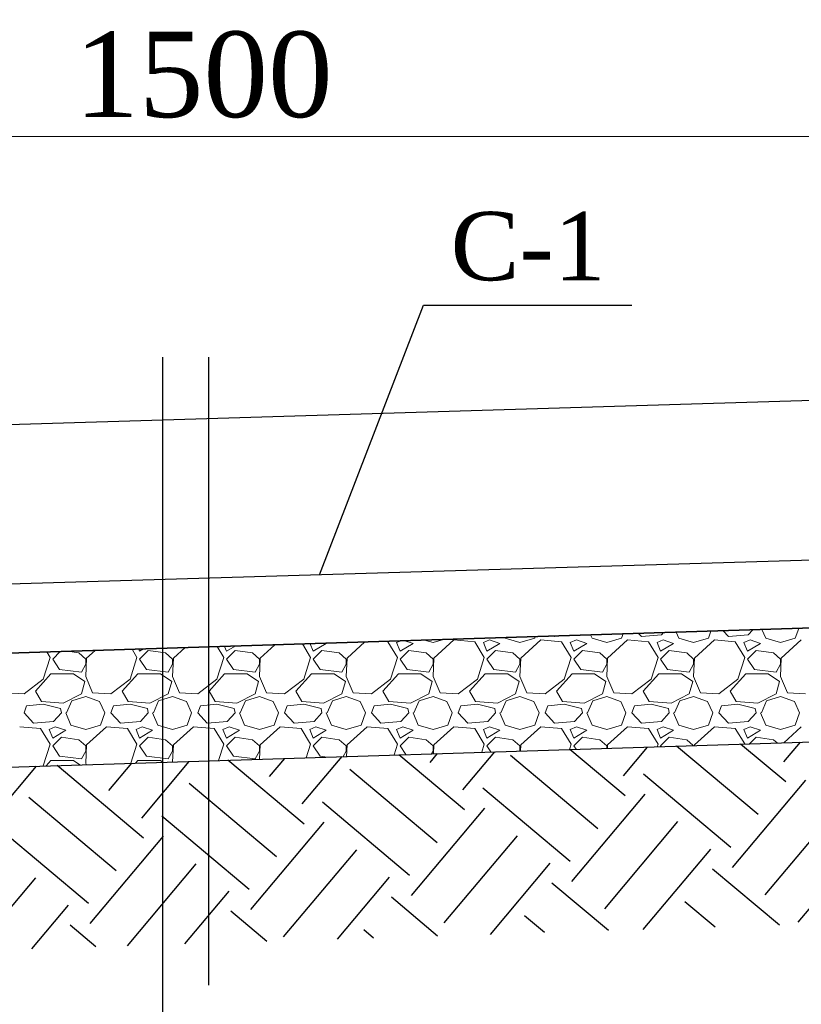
# Model space of a CAD drawing. Header units: millimetres. Extents: x 2063114 to 14983986, y -126020516 to 213791.
# Tile 115 of 256: x 2456366 to 2459110, y -1628945 to -1625487. Entities that reach past the tile are written whole.
import ezdxf

# ---------------------------------------------------------------- set-up
doc = ezdxf.new("R2010")
doc.units = ezdxf.units.MM
doc.layers.add('Format', color=7, linetype='Continuous', lineweight=35)
doc.styles.add('Times New Roman', font='times.ttf')
doc.linetypes.add('ограждение1', pattern='A,6.35,-2.54,[133,ltypeshp.shx,S=2.54,R=0,X=-2.54,Y=0],-2.54,25.4', length=36.83)

msp = doc.modelspace()

# ---------------------------------------------------------------- linework, layer by layer
at = {"linetype": 'Continuous', "lineweight": 13, "ltscale": 300}
msp.add_line((2453010.56139, -1625896.92556), (2461012.55515, -1625896.92556), dxfattribs=at)
at = {"linetype": 'Continuous', "ltscale": 100}
for p, q in [((2457418.852, -1627437.09411), (2457783.22052, -1626490.13632)), ((2457783.22052, -1626490.13632), (2458515.41604, -1626490.13632))]:
    msp.add_line(p, q, dxfattribs=at)
at = {"lineweight": 30, "ltscale": 100}
for p, q in [((2461012.55515, -1626769.19883), (2453010.56139, -1627009.19883)), ((2454046.5647, -1627783.49872), (2461012.55515, -1627564.92877))]:
    msp.add_line(p, q, dxfattribs=at)
at = {"color": 251, "linetype": 'ограждение1', "lineweight": 30, "ltscale": 10}
msp.add_line((2461011.45695, -1627329.3395), (2453250.56139, -1627562.11552), dxfattribs=at)
at = {"ltscale": 100}
for p, q in [((2461013.29299, -1627564.82681), (2454046.5647, -1627783.49872)), ((2454364.44102, -1628173.71765), (2461013.29299, -1627965.02383))]:
    msp.add_line(p, q, dxfattribs=at)
at = {"linetype": 'Continuous', "lineweight": 5, "ltscale": 100}
for p, q in [((2458548.80389, -1627653.47804), (2458538.72572, -1627642.48368)), ((2458625.79903, -1627639.75033), (2458618.91616, -1627647.39797)), ((2458670.77251, -1627638.33855), (2458679.87685, -1627659.58201)), ((2458783.49945, -1627659.58301), (2458792.45092, -1627634.5189)), ((2458853.60389, -1627653.47804), (2458835.0003, -1627633.18322)), ((2458939.46067, -1627629.90406), (2458923.71616, -1627647.39797)), ((2458971.52634, -1627628.89748), (2458984.67685, -1627659.58201)), ((2459088.29945, -1627659.58301), (2459100.70684, -1627624.84233)), ((2457442.38169, -1627677.8699), (2457439.72081, -1627676.98294)), ((2457512.11329, -1627674.71044), (2457512.48586, -1627674.82002)), ((2457512.48613, -1627674.8231), (2457512.9595, -1627674.68387)), ((2457577.92992, -1627672.64436), (2457515.49815, -1627729.64729)), ((2457658.78512, -1627671.78499), (2457644.15199, -1627670.56556)), ((2457692.2975, -1627726.64899), (2457658.76954, -1627671.78505)), ((2457689.26547, -1627674.8185), (2457701.45743, -1627705.29841)), ((2457703.56236, -1627668.70059), (2457689.27076, -1627674.82556)), ((2457747.18169, -1627677.8699), (2457718.28709, -1627668.23836)), ((2457787.51906, -1627666.06508), (2457817.28586, -1627674.82002)), ((2457817.28613, -1627674.8231), (2457854.17795, -1627663.97256)), ((2457890.40209, -1627665.63934), (2457820.29815, -1627729.64729)), ((2457963.58512, -1627671.78499), (2457890.43309, -1627665.68899)), ((2457997.0975, -1627726.64899), (2457963.56954, -1627671.78505)), ((2457994.06547, -1627674.8185), (2458006.25743, -1627705.29841)), ((2458015.40684, -1627665.68153), (2457994.07076, -1627674.82556)), ((2458051.98169, -1627677.8699), (2458015.40572, -1627665.67791)), ((2458069.26486, -1627657.22069), (2458070.27685, -1627659.58201)), ((2458070.26999, -1627659.58006), (2458122.08586, -1627674.82002)), ((2458122.08613, -1627674.8231), (2458173.902, -1627659.58314)), ((2458195.20209, -1627665.63933), (2458125.09815, -1627729.64729)), ((2458173.89945, -1627659.58301), (2458175.93908, -1627653.87204)), ((2458268.38512, -1627671.78499), (2458195.23309, -1627665.68899)), ((2458244.00388, -1627653.47804), (2458242.45115, -1627651.78414)), ((2458273.30548, -1627650.81558), (2458243.97003, -1627653.36649)), ((2458301.8975, -1627726.64899), (2458268.36954, -1627671.78505)), ((2458298.86547, -1627674.8185), (2458311.05743, -1627705.29841)), ((2458320.20684, -1627665.68153), (2458298.87076, -1627674.82556)), ((2458356.78169, -1627677.8699), (2458320.20572, -1627665.67791)), ((2458370.01869, -1627647.77962), (2458375.07685, -1627659.58201)), ((2458375.06999, -1627659.58006), (2458426.88586, -1627674.82002)), ((2458426.88613, -1627674.8231), (2458478.702, -1627659.58314)), ((2458500.00209, -1627665.63933), (2458429.89815, -1627729.64729)), ((2458478.69945, -1627659.58301), (2458484.195, -1627644.19547)), ((2458573.18512, -1627671.78499), (2458500.03309, -1627665.68899)), ((2458618.87405, -1627647.27049), (2458548.77003, -1627653.36649)), ((2458606.6975, -1627726.64899), (2458573.16954, -1627671.78505)), ((2458603.66547, -1627674.8185), (2458615.85743, -1627705.29841)), ((2458625.00684, -1627665.68153), (2458603.67076, -1627674.82556)), ((2458661.58169, -1627677.8699), (2458625.00572, -1627665.67791)), ((2458679.86999, -1627659.58006), (2458731.68586, -1627674.82002)), ((2458731.68613, -1627674.8231), (2458783.502, -1627659.58314)), ((2458804.80209, -1627665.63933), (2458734.69814, -1627729.64729)), ((2458877.98512, -1627671.78499), (2458804.83309, -1627665.68899)), ((2458923.67405, -1627647.27048), (2458853.57003, -1627653.36649)), ((2458911.4975, -1627726.64899), (2458877.96954, -1627671.78505)), ((2458908.46547, -1627674.8185), (2458920.65743, -1627705.29841)), ((2458929.80684, -1627665.68153), (2458908.47076, -1627674.82556)), ((2458966.38169, -1627677.8699), (2458929.80572, -1627665.67791)), ((2458984.66999, -1627659.58006), (2459036.48586, -1627674.82002)), ((2459036.48613, -1627674.8231), (2459088.302, -1627659.58314)), ((2459109.60209, -1627665.63933), (2459039.49814, -1627729.64729)), ((2456473.09751, -1627726.64899), (2456461.51161, -1627707.69025)), ((2456508.79113, -1627706.20608), (2456482.26221, -1627732.73501)), ((2456573.70023, -1627711.39726), (2456533.84846, -1627705.4195)), ((2456598.09399, -1627732.72831), (2456573.71009, -1627711.3924)), ((2456630.97257, -1627702.37064), (2456601.09815, -1627729.64729)), ((2456777.89751, -1627726.64899), (2456760.5745, -1627698.30226)), ((2456783.96527, -1627697.56799), (2456787.05743, -1627705.29841)), ((2456817.54213, -1627702.25508), (2456787.06221, -1627732.73501)), ((2456787.06239, -1627705.30396), (2456800.83846, -1627697.03832)), ((2456878.50023, -1627711.39726), (2456817.54037, -1627702.25329)), ((2456902.89399, -1627732.72831), (2456878.51009, -1627711.3924)), ((2456946.62502, -1627692.46188), (2456905.89815, -1627729.64729)), ((2457082.69751, -1627726.64899), (2457059.6374, -1627688.91427)), ((2457084.98549, -1627688.11856), (2457091.85743, -1627705.29841)), ((2457122.34213, -1627702.25508), (2457091.86221, -1627732.73501)), ((2457091.86239, -1627705.30396), (2457122.46565, -1627686.94201)), ((2457183.30023, -1627711.39726), (2457122.34037, -1627702.25329)), ((2457207.69399, -1627732.72831), (2457183.31009, -1627711.3924)), ((2457262.27747, -1627682.55312), (2457210.69815, -1627729.64729)), ((2457387.4975, -1627726.64899), (2457358.70029, -1627679.52628)), ((2457386.00572, -1627678.66913), (2457396.65743, -1627705.29841)), ((2457427.14213, -1627702.25508), (2457396.66221, -1627732.73501)), ((2457396.66239, -1627705.30396), (2457442.38251, -1627677.87189)), ((2457488.10023, -1627711.39726), (2457427.14037, -1627702.25329)), ((2457512.49399, -1627732.72831), (2457488.11009, -1627711.3924)), ((2457731.94213, -1627702.25508), (2457701.46221, -1627732.73501)), ((2457701.46239, -1627705.30396), (2457747.18251, -1627677.87189)), ((2457792.90023, -1627711.39726), (2457731.94037, -1627702.25329)), ((2457817.29399, -1627732.72831), (2457792.91009, -1627711.3924)), ((2458036.74213, -1627702.25508), (2458006.26221, -1627732.73501)), ((2458006.26239, -1627705.30396), (2458051.98251, -1627677.87189)), ((2458097.70023, -1627711.39726), (2458036.74037, -1627702.25329)), ((2458122.09399, -1627732.72831), (2458097.71009, -1627711.3924)), ((2458341.54213, -1627702.25508), (2458311.06221, -1627732.73501)), ((2458311.06239, -1627705.30396), (2458356.78251, -1627677.87189)), ((2458402.50023, -1627711.39726), (2458341.54037, -1627702.25329)), ((2458426.89399, -1627732.72831), (2458402.51009, -1627711.3924)), ((2458646.34213, -1627702.25508), (2458615.86221, -1627732.73501)), ((2458615.86239, -1627705.30396), (2458661.58251, -1627677.87189)), ((2458707.30023, -1627711.39726), (2458646.34037, -1627702.25329)), ((2458731.69399, -1627732.72831), (2458707.31009, -1627711.3924)), ((2458951.14213, -1627702.25508), (2458920.66221, -1627732.73501)), ((2458920.66239, -1627705.30396), (2458966.38251, -1627677.87189)), ((2459012.10023, -1627711.39726), (2458951.14037, -1627702.25329)), ((2459036.49399, -1627732.72831), (2459012.11009, -1627711.3924)), ((2456448.74439, -1627802.84449), (2456473.12838, -1627726.64451)), ((2456482.26174, -1627732.73322), (2456506.64573, -1627769.3092)), ((2456601.11729, -1627729.68929), (2456598.06929, -1627793.6973)), ((2456598.08613, -1627751.02308), (2456598.08613, -1627732.73508)), ((2456753.54439, -1627802.84448), (2456777.92838, -1627726.64451)), ((2456787.06174, -1627732.73322), (2456811.44573, -1627769.3092)), ((2456905.91729, -1627729.68929), (2456902.86929, -1627793.6973)), ((2456902.88613, -1627751.02308), (2456902.88613, -1627732.73508)), ((2457058.34439, -1627802.84448), (2457082.72838, -1627726.64451)), ((2457091.86174, -1627732.73322), (2457116.24573, -1627769.3092)), ((2457210.71729, -1627729.68929), (2457207.66929, -1627793.6973)), ((2457207.68613, -1627751.02308), (2457207.68613, -1627732.73508)), ((2457363.14439, -1627802.84448), (2457387.52838, -1627726.64451)), ((2457396.66174, -1627732.73322), (2457421.04573, -1627769.3092)), ((2457515.51729, -1627729.68929), (2457512.46929, -1627793.6973)), ((2457512.48613, -1627751.02308), (2457512.48613, -1627732.73508)), ((2457667.94439, -1627802.84448), (2457692.32838, -1627726.64451)), ((2457701.46174, -1627732.73322), (2457725.84573, -1627769.3092)), ((2457820.31729, -1627729.68929), (2457817.26929, -1627793.6973)), ((2457817.28613, -1627751.02308), (2457817.28613, -1627732.73508)), ((2457972.74439, -1627802.84448), (2457997.12838, -1627726.64451)), ((2458006.26174, -1627732.73322), (2458030.64573, -1627769.3092)), ((2458125.11729, -1627729.68929), (2458122.06929, -1627793.6973)), ((2458122.08613, -1627751.02308), (2458122.08613, -1627732.73508)), ((2458277.54439, -1627802.84448), (2458301.92838, -1627726.64451)), ((2458311.06174, -1627732.73322), (2458335.44573, -1627769.3092)), ((2458429.91729, -1627729.68929), (2458426.86929, -1627793.6973)), ((2458426.88613, -1627751.02308), (2458426.88613, -1627732.73508)), ((2458582.34439, -1627802.84448), (2458606.72838, -1627726.64451)), ((2458615.86174, -1627732.73322), (2458640.24573, -1627769.3092)), ((2458734.71729, -1627729.68929), (2458731.66929, -1627793.6973)), ((2458731.68613, -1627751.02308), (2458731.68613, -1627732.73508)), ((2458887.14439, -1627802.84448), (2458911.52838, -1627726.64451)), ((2458920.66174, -1627732.73322), (2458945.04573, -1627769.3092)), ((2459039.51729, -1627729.68929), (2459036.46929, -1627793.6973)), ((2459036.48613, -1627751.02308), (2459036.48613, -1627732.73508)), ((2456506.64929, -1627769.28042), (2456582.84942, -1627778.42444)), ((2456582.84565, -1627778.45536), (2456598.08561, -1627751.02344)), ((2456811.44929, -1627769.28042), (2456887.64942, -1627778.42444)), ((2456887.64565, -1627778.45536), (2456902.88561, -1627751.02344)), ((2457116.24929, -1627769.28042), (2457192.44942, -1627778.42444)), ((2457192.44565, -1627778.45536), (2457207.68561, -1627751.02344)), ((2457421.04929, -1627769.28042), (2457497.24942, -1627778.42444)), ((2457497.24565, -1627778.45536), (2457512.48561, -1627751.02344)), ((2457725.84929, -1627769.28042), (2457802.04942, -1627778.42444)), ((2457802.04565, -1627778.45536), (2457817.28561, -1627751.02344)), ((2458030.64929, -1627769.28042), (2458106.84942, -1627778.42444)), ((2458106.84565, -1627778.45536), (2458122.08561, -1627751.02344)), ((2458335.44929, -1627769.28042), (2458411.64942, -1627778.42444)), ((2458411.64565, -1627778.45536), (2458426.88561, -1627751.02344)), ((2458640.24929, -1627769.28042), (2458716.44942, -1627778.42444)), ((2458716.44565, -1627778.45536), (2458731.68561, -1627751.02344)), ((2458945.04929, -1627769.28042), (2459021.24942, -1627778.42444)), ((2459021.24565, -1627778.45536), (2459036.48561, -1627751.02344)), ((2456381.67802, -1627854.65445), (2456448.73407, -1627802.83841)), ((2456421.30212, -1627845.51263), (2456476.16602, -1627784.55274)), ((2456476.16613, -1627784.55108), (2456555.41413, -1627784.55108)), ((2456555.41941, -1627784.52372), (2456595.04344, -1627811.95574)), ((2456595.03891, -1627811.98293), (2456582.84692, -1627854.65488)), ((2456598.09552, -1627793.6903), (2456622.47949, -1627851.60222)), ((2456686.47802, -1627854.65445), (2456753.53407, -1627802.83841)), ((2456726.10212, -1627845.51263), (2456780.96602, -1627784.55274)), ((2456780.96613, -1627784.55108), (2456860.21413, -1627784.55108)), ((2456860.21941, -1627784.52372), (2456899.84344, -1627811.95574)), ((2456899.83891, -1627811.98293), (2456887.64692, -1627854.65488)), ((2456902.89552, -1627793.6903), (2456927.27949, -1627851.60222)), ((2456991.27802, -1627854.65445), (2457058.33407, -1627802.83841)), ((2457030.90212, -1627845.51263), (2457085.76602, -1627784.55274)), ((2457085.76613, -1627784.55108), (2457165.01413, -1627784.55108)), ((2457165.01941, -1627784.52372), (2457204.64344, -1627811.95574)), ((2457204.63891, -1627811.98293), (2457192.44692, -1627854.65488)), ((2457207.69552, -1627793.6903), (2457232.07949, -1627851.60222)), ((2457296.07802, -1627854.65445), (2457363.13408, -1627802.83841)), ((2457335.70212, -1627845.51263), (2457390.56602, -1627784.55274)), ((2457390.56613, -1627784.55108), (2457469.81413, -1627784.55108)), ((2457469.81942, -1627784.52372), (2457509.44344, -1627811.95574)), ((2457509.43891, -1627811.98293), (2457497.24692, -1627854.65488)), ((2457512.49552, -1627793.6903), (2457536.87949, -1627851.60222)), ((2457600.87802, -1627854.65445), (2457667.93408, -1627802.83841)), ((2457640.50212, -1627845.51263), (2457695.36602, -1627784.55274)), ((2457695.36613, -1627784.55108), (2457774.61413, -1627784.55108)), ((2457774.61941, -1627784.52372), (2457814.24344, -1627811.95574)), ((2457814.23891, -1627811.98293), (2457802.04692, -1627854.65488)), ((2457817.29552, -1627793.6903), (2457841.67949, -1627851.60222)), ((2457905.67802, -1627854.65445), (2457972.73407, -1627802.83841)), ((2457945.30212, -1627845.51263), (2458000.16602, -1627784.55274)), ((2458000.16613, -1627784.55108), (2458079.41413, -1627784.55108)), ((2458079.41942, -1627784.52372), (2458119.04344, -1627811.95574)), ((2458119.03891, -1627811.98293), (2458106.84692, -1627854.65488)), ((2458122.09552, -1627793.6903), (2458146.47949, -1627851.60222)), ((2458210.47802, -1627854.65445), (2458277.53407, -1627802.83841)), ((2458250.10212, -1627845.51263), (2458304.96602, -1627784.55274)), ((2458304.96613, -1627784.55108), (2458384.21413, -1627784.55108)), ((2458384.21941, -1627784.52372), (2458423.84344, -1627811.95574)), ((2458423.83891, -1627811.98293), (2458411.64692, -1627854.65488)), ((2458426.89552, -1627793.6903), (2458451.27949, -1627851.60222)), ((2458515.27802, -1627854.65445), (2458582.33408, -1627802.83841)), ((2458554.90212, -1627845.51263), (2458609.76602, -1627784.55274)), ((2458609.76613, -1627784.55108), (2458689.01413, -1627784.55108)), ((2458689.01941, -1627784.52372), (2458728.64344, -1627811.95574)), ((2458728.63891, -1627811.98293), (2458716.44692, -1627854.65488)), ((2458731.69552, -1627793.6903), (2458756.07949, -1627851.60222)), ((2458820.07802, -1627854.65445), (2458887.13408, -1627802.83841)), ((2458859.70212, -1627845.51263), (2458914.56602, -1627784.55274)), ((2458914.56613, -1627784.55108), (2458993.81413, -1627784.55108)), ((2458993.81942, -1627784.52372), (2459033.44344, -1627811.95574)), ((2459033.43891, -1627811.98293), (2459021.24692, -1627854.65488)), ((2459036.49552, -1627793.6903), (2459060.87949, -1627851.60222)), ((2456442.65976, -1627882.07641), (2456421.32383, -1627845.50053)), ((2456747.45976, -1627882.07641), (2456726.12383, -1627845.50053)), ((2457052.25976, -1627882.07641), (2457030.92383, -1627845.50053)), ((2457357.05976, -1627882.07641), (2457335.72383, -1627845.50053)), ((2457661.85976, -1627882.07641), (2457640.52383, -1627845.50053)), ((2457966.65976, -1627882.07641), (2457945.32383, -1627845.50053)), ((2458271.45976, -1627882.07641), (2458250.12383, -1627845.50053)), ((2458576.25976, -1627882.07641), (2458554.92383, -1627845.50053)), ((2458881.05976, -1627882.07641), (2458859.72383, -1627845.50053)), ((2456317.67075, -1627851.61597), (2456381.67876, -1627854.66397)), ((2456518.8385, -1627888.17761), (2456442.63842, -1627882.0816)), ((2456582.84083, -1627854.64595), (2456518.83293, -1627888.17389)), ((2456531.02895, -1627921.70918), (2456549.3169, -1627879.03731)), ((2456549.3176, -1627879.03747), (2456598.08573, -1627863.79743)), ((2456598.08414, -1627863.80431), (2456646.85212, -1627882.09231)), ((2456622.47075, -1627851.61597), (2456686.47876, -1627854.66397)), ((2456646.86227, -1627882.06728), (2456665.15024, -1627921.69122)), ((2456823.6385, -1627888.17761), (2456747.43842, -1627882.0816)), ((2456887.64082, -1627854.64595), (2456823.63293, -1627888.17389)), ((2456835.82895, -1627921.70918), (2456854.1169, -1627879.03731)), ((2456854.1176, -1627879.03747), (2456902.88573, -1627863.79743)), ((2456902.88414, -1627863.80431), (2456951.65212, -1627882.09231)), ((2456927.27075, -1627851.61597), (2456991.27876, -1627854.66397)), ((2456951.66227, -1627882.06728), (2456969.95025, -1627921.69122)), ((2457128.4385, -1627888.17761), (2457052.23842, -1627882.0816)), ((2457192.44083, -1627854.64595), (2457128.43293, -1627888.17389)), ((2457140.62895, -1627921.70918), (2457158.9169, -1627879.03731)), ((2457158.9176, -1627879.03747), (2457207.68573, -1627863.79743)), ((2457207.68414, -1627863.80431), (2457256.45212, -1627882.09231)), ((2457232.07075, -1627851.61597), (2457296.07876, -1627854.66397)), ((2457256.46227, -1627882.06727), (2457274.75024, -1627921.69122)), ((2457433.2385, -1627888.17761), (2457357.03842, -1627882.0816)), ((2457497.24083, -1627854.64594), (2457433.23293, -1627888.17389)), ((2457445.42895, -1627921.70918), (2457463.7169, -1627879.03731)), ((2457463.7176, -1627879.03747), (2457512.48573, -1627863.79743)), ((2457512.48414, -1627863.80431), (2457561.25212, -1627882.09231)), ((2457536.87075, -1627851.61597), (2457600.87876, -1627854.66397)), ((2457561.26227, -1627882.06727), (2457579.55025, -1627921.69122)), ((2457738.0385, -1627888.17761), (2457661.83842, -1627882.0816)), ((2457802.04082, -1627854.64594), (2457738.03293, -1627888.17389)), ((2457750.22895, -1627921.70918), (2457768.5169, -1627879.03731)), ((2457768.5176, -1627879.03747), (2457817.28573, -1627863.79743)), ((2457817.28414, -1627863.80431), (2457866.05212, -1627882.09231)), ((2457841.67075, -1627851.61597), (2457905.67876, -1627854.66397)), ((2457866.06227, -1627882.06727), (2457884.35025, -1627921.69122)), ((2458042.8385, -1627888.17761), (2457966.63842, -1627882.0816)), ((2458106.84082, -1627854.64594), (2458042.83293, -1627888.17389)), ((2458055.02895, -1627921.70918), (2458073.3169, -1627879.03731)), ((2458073.3176, -1627879.03747), (2458122.08573, -1627863.79743)), ((2458122.08414, -1627863.80431), (2458170.85212, -1627882.09231)), ((2458146.47075, -1627851.61597), (2458210.47876, -1627854.66397)), ((2458170.86227, -1627882.06727), (2458189.15024, -1627921.69121)), ((2458347.6385, -1627888.17761), (2458271.43842, -1627882.0816)), ((2458411.64082, -1627854.64594), (2458347.63293, -1627888.17389)), ((2458359.82895, -1627921.70918), (2458378.1169, -1627879.03731)), ((2458378.1176, -1627879.03747), (2458426.88573, -1627863.79743)), ((2458426.88414, -1627863.80431), (2458475.65212, -1627882.09231)), ((2458451.27075, -1627851.61597), (2458515.27876, -1627854.66397)), ((2458475.66227, -1627882.06727), (2458493.95025, -1627921.69122)), ((2458652.4385, -1627888.17761), (2458576.23842, -1627882.0816)), ((2458716.44082, -1627854.64594), (2458652.43293, -1627888.17389)), ((2458664.62895, -1627921.70918), (2458682.9169, -1627879.03731)), ((2458682.9176, -1627879.03747), (2458731.68573, -1627863.79743)), ((2458731.68414, -1627863.80431), (2458780.45212, -1627882.09231)), ((2458756.07075, -1627851.61597), (2458820.07876, -1627854.66397)), ((2458780.46227, -1627882.06727), (2458798.75025, -1627921.69122)), ((2458957.2385, -1627888.17761), (2458881.03842, -1627882.0816)), ((2459021.24082, -1627854.64594), (2458957.23293, -1627888.17389)), ((2458969.42895, -1627921.70918), (2458987.7169, -1627879.03731)), ((2458987.7176, -1627879.03747), (2459036.48573, -1627863.79743)), ((2459036.48414, -1627863.80431), (2459085.25212, -1627882.09231)), ((2459060.87075, -1627851.61597), (2459124.87876, -1627854.66397)), ((2459085.26227, -1627882.06727), (2459103.55025, -1627921.69122)), ((2456381.67791, -1627921.71114), (2456390.82191, -1627897.32715)), ((2456448.73462, -1627891.23799), (2456390.82253, -1627897.334)), ((2456509.69408, -1627906.47134), (2456448.73416, -1627891.23136)), ((2456512.74235, -1627921.71105), (2456509.69436, -1627906.47111)), ((2456686.47791, -1627921.71114), (2456695.62191, -1627897.32715)), ((2456753.53462, -1627891.23799), (2456695.62253, -1627897.334)), ((2456814.49408, -1627906.47134), (2456753.53416, -1627891.23136)), ((2456817.54235, -1627921.71105), (2456814.49436, -1627906.47111)), ((2456991.27791, -1627921.71114), (2457000.42191, -1627897.32715)), ((2457058.33462, -1627891.23799), (2457000.42253, -1627897.334)), ((2457119.29408, -1627906.47134), (2457058.33416, -1627891.23136)), ((2457122.34235, -1627921.71105), (2457119.29436, -1627906.47111)), ((2457296.07791, -1627921.71114), (2457305.22191, -1627897.32715)), ((2457363.13462, -1627891.23799), (2457305.22253, -1627897.334)), ((2457424.09408, -1627906.47134), (2457363.13416, -1627891.23136)), ((2457427.14235, -1627921.71105), (2457424.09436, -1627906.47111)), ((2457600.87791, -1627921.71114), (2457610.02191, -1627897.32715)), ((2457667.93462, -1627891.23799), (2457610.02253, -1627897.334)), ((2457728.89408, -1627906.47134), (2457667.93416, -1627891.23136)), ((2457731.94235, -1627921.71105), (2457728.89436, -1627906.47111)), ((2457905.67791, -1627921.71114), (2457914.82191, -1627897.32715)), ((2457972.73462, -1627891.23799), (2457914.82253, -1627897.334)), ((2458033.69408, -1627906.47134), (2457972.73416, -1627891.23136)), ((2458036.74235, -1627921.71105), (2458033.69436, -1627906.47111)), ((2458210.47791, -1627921.71114), (2458219.62191, -1627897.32715)), ((2458277.53462, -1627891.23799), (2458219.62253, -1627897.334)), ((2458338.49408, -1627906.47134), (2458277.53416, -1627891.23136)), ((2458341.54235, -1627921.71105), (2458338.49436, -1627906.47111)), ((2458515.27791, -1627921.71114), (2458524.42191, -1627897.32715)), ((2458582.33462, -1627891.23799), (2458524.42253, -1627897.334)), ((2458643.29408, -1627906.47134), (2458582.33416, -1627891.23136)), ((2458646.34235, -1627921.71105), (2458643.29436, -1627906.47111)), ((2458820.07791, -1627921.71114), (2458829.22191, -1627897.32715)), ((2458887.13462, -1627891.23799), (2458829.22253, -1627897.334)), ((2458948.09408, -1627906.47134), (2458887.13416, -1627891.23136)), ((2458951.14235, -1627921.71105), (2458948.09436, -1627906.47111)), ((2456415.20389, -1627958.27804), (2456381.67593, -1627921.70208)), ((2456485.27405, -1627952.0705), (2456415.17003, -1627958.1665)), ((2456512.74811, -1627921.71802), (2456485.31616, -1627952.19797)), ((2456527.98891, -1627921.71014), (2456546.27685, -1627964.38201)), ((2456649.89945, -1627964.38301), (2456665.13949, -1627921.71092)), ((2456720.00389, -1627958.27804), (2456686.47593, -1627921.70209)), ((2456790.07405, -1627952.07049), (2456719.97003, -1627958.1665)), ((2456817.54811, -1627921.71802), (2456790.11616, -1627952.19797)), ((2456832.78891, -1627921.71014), (2456851.07685, -1627964.38201)), ((2456954.69945, -1627964.38301), (2456969.93949, -1627921.71092)), ((2457024.80389, -1627958.27804), (2456991.27593, -1627921.70209)), ((2457094.87405, -1627952.07049), (2457024.77003, -1627958.1665)), ((2457122.34811, -1627921.71802), (2457094.91616, -1627952.19797)), ((2457137.58891, -1627921.71014), (2457155.87685, -1627964.38201)), ((2457259.49945, -1627964.38301), (2457274.73949, -1627921.71092)), ((2457329.60388, -1627958.27804), (2457296.07593, -1627921.70208)), ((2457399.67405, -1627952.07049), (2457329.57003, -1627958.16649)), ((2457427.14811, -1627921.71802), (2457399.71616, -1627952.19797)), ((2457442.38891, -1627921.71014), (2457460.67685, -1627964.38201)), ((2457564.29945, -1627964.38301), (2457579.53949, -1627921.71092)), ((2457634.40389, -1627958.27804), (2457600.87593, -1627921.70209)), ((2457704.47405, -1627952.07049), (2457634.37003, -1627958.16649)), ((2457731.94811, -1627921.71802), (2457704.51616, -1627952.19797)), ((2457747.18891, -1627921.71014), (2457765.47685, -1627964.38201)), ((2457869.09945, -1627964.38301), (2457884.33949, -1627921.71092)), ((2457939.20388, -1627958.27804), (2457905.67593, -1627921.70208)), ((2458009.27405, -1627952.07049), (2457939.17003, -1627958.16649)), ((2458036.74811, -1627921.71802), (2458009.31616, -1627952.19797)), ((2458051.98891, -1627921.71014), (2458070.27685, -1627964.38201)), ((2458173.89945, -1627964.38301), (2458189.13949, -1627921.71092)), ((2458244.00388, -1627958.27804), (2458210.47593, -1627921.70208)), ((2458314.07405, -1627952.07049), (2458243.97003, -1627958.16649)), ((2458341.54811, -1627921.71802), (2458314.11616, -1627952.19797)), ((2458356.78891, -1627921.71014), (2458375.07685, -1627964.38201)), ((2458478.69945, -1627964.38301), (2458493.93949, -1627921.71092)), ((2458548.80389, -1627958.27804), (2458515.27593, -1627921.70209)), ((2458618.87405, -1627952.07049), (2458548.77003, -1627958.16649)), ((2458646.34811, -1627921.71802), (2458618.91616, -1627952.19797)), ((2458661.58891, -1627921.71014), (2458679.87685, -1627964.38201)), ((2458783.49945, -1627964.38301), (2458798.73949, -1627921.71092)), ((2458853.60388, -1627958.27804), (2458820.07593, -1627921.70208)), ((2458923.67405, -1627952.07048), (2458853.57003, -1627958.16649)), ((2458951.14811, -1627921.71802), (2458923.71616, -1627952.19797)), ((2458966.38891, -1627921.71014), (2458984.67685, -1627964.38201)), ((2459088.29945, -1627964.38301), (2459103.53949, -1627921.71092)), ((2456439.58512, -1627976.58499), (2456366.43309, -1627970.48899)), ((2456473.0975, -1628031.44899), (2456439.56954, -1627976.58505)), ((2456470.06547, -1627979.6185), (2456482.25743, -1628010.09841)), ((2456491.40684, -1627970.48153), (2456470.07076, -1627979.62556)), ((2456482.26239, -1628010.10396), (2456527.98251, -1627982.67189)), ((2456527.98169, -1627982.6699), (2456491.40572, -1627970.47791)), ((2456546.26999, -1627964.38006), (2456598.08586, -1627979.62002)), ((2456598.08613, -1627979.6231), (2456649.902, -1627964.38314)), ((2456671.2021, -1627970.43934), (2456601.09815, -1628034.44729)), ((2456744.38512, -1627976.58499), (2456671.23309, -1627970.48899)), ((2456777.89751, -1628031.44899), (2456744.36954, -1627976.58505)), ((2456774.86547, -1627979.6185), (2456787.05743, -1628010.09841)), ((2456796.20684, -1627970.48153), (2456774.87076, -1627979.62556)), ((2456787.06239, -1628010.10396), (2456832.78251, -1627982.67189)), ((2456832.78169, -1627982.6699), (2456796.20572, -1627970.47791)), ((2456851.06999, -1627964.38006), (2456902.88586, -1627979.62002)), ((2456902.88613, -1627979.6231), (2456954.702, -1627964.38314)), ((2456976.0021, -1627970.43934), (2456905.89815, -1628034.44729)), ((2457049.18512, -1627976.58499), (2456976.03309, -1627970.48899)), ((2457082.69751, -1628031.44899), (2457049.16954, -1627976.58505)), ((2457079.66547, -1627979.6185), (2457091.85743, -1628010.09841)), ((2457101.00684, -1627970.48153), (2457079.67076, -1627979.62556)), ((2457091.86239, -1628010.10396), (2457137.58251, -1627982.67189)), ((2457137.58169, -1627982.6699), (2457101.00572, -1627970.47791)), ((2457155.86999, -1627964.38006), (2457207.68586, -1627979.62002)), ((2457207.68613, -1627979.6231), (2457259.502, -1627964.38314)), ((2457280.8021, -1627970.43934), (2457210.69815, -1628034.44729)), ((2457353.98512, -1627976.58499), (2457280.83309, -1627970.48899)), ((2457387.49751, -1628031.44899), (2457353.96954, -1627976.58505)), ((2457384.46547, -1627979.6185), (2457396.65743, -1628010.09841)), ((2457405.80684, -1627970.48153), (2457384.47076, -1627979.62556)), ((2457396.66239, -1628010.10396), (2457442.38251, -1627982.67189)), ((2457442.38169, -1627982.6699), (2457405.80572, -1627970.47791)), ((2457460.66999, -1627964.38006), (2457512.48586, -1627979.62002)), ((2457512.48613, -1627979.6231), (2457564.302, -1627964.38314)), ((2457585.6021, -1627970.43934), (2457515.49815, -1628034.44729)), ((2457658.78512, -1627976.58499), (2457585.63309, -1627970.48899)), ((2457692.2975, -1628031.44899), (2457658.76954, -1627976.58505)), ((2457689.26547, -1627979.6185), (2457701.45743, -1628010.09841)), ((2457710.60684, -1627970.48153), (2457689.27076, -1627979.62556)), ((2457701.46239, -1628010.10396), (2457747.18251, -1627982.67189)), ((2457747.18169, -1627982.6699), (2457710.60572, -1627970.47791)), ((2457765.46999, -1627964.38006), (2457817.28586, -1627979.62002)), ((2457817.28613, -1627979.6231), (2457869.102, -1627964.38314)), ((2457890.40209, -1627970.43933), (2457820.29815, -1628034.44729)), ((2457963.58513, -1627976.58499), (2457890.43309, -1627970.48899)), ((2457997.0975, -1628031.44899), (2457963.56954, -1627976.58505)), ((2457994.06547, -1627979.6185), (2458006.25743, -1628010.09841)), ((2458015.40684, -1627970.48153), (2457994.07076, -1627979.62556)), ((2458006.26239, -1628010.10396), (2458051.98251, -1627982.67189)), ((2458051.98169, -1627982.6699), (2458015.40572, -1627970.47791)), ((2458070.26999, -1627964.38006), (2458122.08586, -1627979.62002)), ((2458122.08613, -1627979.6231), (2458173.902, -1627964.38314)), ((2458195.20209, -1627970.43933), (2458125.09815, -1628034.44729)), ((2458268.38512, -1627976.58499), (2458195.23309, -1627970.48899)), ((2458301.8975, -1628031.44899), (2458268.36954, -1627976.58505)), ((2458298.86547, -1627979.6185), (2458311.05743, -1628010.09841)), ((2458320.20684, -1627970.48153), (2458298.87076, -1627979.62556)), ((2458311.06239, -1628010.10396), (2458356.78251, -1627982.67189)), ((2458356.78169, -1627982.6699), (2458320.20572, -1627970.47791)), ((2458375.06999, -1627964.38006), (2458426.88586, -1627979.62002)), ((2458426.88613, -1627979.6231), (2458478.702, -1627964.38314)), ((2458500.00209, -1627970.43933), (2458429.89815, -1628034.44729)), ((2458573.18512, -1627976.58499), (2458500.03309, -1627970.48899)), ((2458606.6975, -1628031.44899), (2458573.16954, -1627976.58505)), ((2458603.66547, -1627979.6185), (2458615.85743, -1628010.09841)), ((2458625.00684, -1627970.48153), (2458603.67076, -1627979.62556)), ((2458615.86239, -1628010.10396), (2458661.58251, -1627982.67189)), ((2458661.58169, -1627982.6699), (2458625.00572, -1627970.47791)), ((2458679.86999, -1627964.38006), (2458731.68586, -1627979.62002)), ((2458731.68613, -1627979.6231), (2458783.502, -1627964.38314)), ((2458804.80209, -1627970.43933), (2458734.69814, -1628034.44729)), ((2458877.98512, -1627976.58499), (2458804.83309, -1627970.48899)), ((2458911.21571, -1628030.98788), (2458877.96954, -1627976.58505)), ((2458908.46547, -1627979.6185), (2458920.65743, -1628010.09841)), ((2458929.80684, -1627970.48153), (2458908.47076, -1627979.62556)), ((2458920.66239, -1628010.10396), (2458966.38251, -1627982.67189)), ((2458966.38169, -1627982.6699), (2458929.80572, -1627970.47791)), ((2458984.66999, -1627964.38006), (2459036.48586, -1627979.62002)), ((2459036.48613, -1627979.6231), (2459088.302, -1627964.38314)), ((2459109.60209, -1627970.43933), (2459047.98945, -1628026.69436)), ((2456512.74213, -1628007.05508), (2456482.26221, -1628037.53501)), ((2456573.70023, -1628016.19726), (2456512.74037, -1628007.05329)), ((2456598.09399, -1628037.52831), (2456573.71009, -1628016.1924)), ((2456817.54213, -1628007.05508), (2456787.06221, -1628037.53501)), ((2456878.50023, -1628016.19726), (2456817.54037, -1628007.05329)), ((2456902.89399, -1628037.52831), (2456878.51009, -1628016.1924)), ((2457122.34213, -1628007.05508), (2457091.86221, -1628037.53501)), ((2457183.30023, -1628016.19726), (2457122.34037, -1628007.05329)), ((2457207.69399, -1628037.52831), (2457183.31009, -1628016.1924)), ((2457427.14213, -1628007.05508), (2457396.66221, -1628037.53501)), ((2457488.10023, -1628016.19726), (2457427.14037, -1628007.05329)), ((2457512.49398, -1628037.52831), (2457488.11009, -1628016.1924)), ((2457731.94213, -1628007.05508), (2457701.46221, -1628037.53501)), ((2457792.90023, -1628016.19726), (2457731.94037, -1628007.05329)), ((2457817.29399, -1628037.52831), (2457792.91009, -1628016.1924)), ((2458036.74213, -1628007.05508), (2458006.26221, -1628037.53501)), ((2458097.70023, -1628016.19726), (2458036.74037, -1628007.05329)), ((2458122.09399, -1628037.52831), (2458097.71009, -1628016.1924)), ((2458341.54213, -1628007.05508), (2458311.06221, -1628037.53501)), ((2458402.50023, -1628016.19726), (2458341.54037, -1628007.05329)), ((2458426.89399, -1628037.52831), (2458402.51009, -1628016.1924)), ((2458646.34213, -1628007.05508), (2458615.86221, -1628037.53501)), ((2458707.30023, -1628016.19726), (2458646.34037, -1628007.05329)), ((2458730.69554, -1628036.65467), (2458707.31009, -1628016.1924)), ((2458951.14213, -1628007.05508), (2458927.72767, -1628030.46955)), ((2459012.10023, -1628016.19726), (2458951.14037, -1628007.05329)), ((2459024.93928, -1628027.41794), (2459012.11009, -1628016.1924)), ((2456448.74439, -1628107.64448), (2456473.12838, -1628031.44451)), ((2456482.26174, -1628037.53322), (2456506.64573, -1628074.1092)), ((2456582.84565, -1628083.25536), (2456598.08561, -1628055.82344)), ((2456601.11729, -1628034.48929), (2456598.06929, -1628098.4973)), ((2456598.08613, -1628055.82308), (2456598.08613, -1628037.53508)), ((2456756.42911, -1628098.62972), (2456777.92838, -1628031.44451)), ((2456787.06174, -1628037.53322), (2456811.44573, -1628074.1092)), ((2456887.64565, -1628083.25536), (2456902.88561, -1628055.82344)), ((2456902.88613, -1628055.82308), (2456902.88613, -1628037.53508)), ((2456905.91729, -1628034.48929), (2456903.08221, -1628094.02607)), ((2457064.32198, -1628088.96452), (2457082.72838, -1628031.44451)), ((2457091.86174, -1628037.53322), (2457116.24573, -1628074.1092)), ((2457192.44565, -1628083.25536), (2457207.68561, -1628055.82344)), ((2457207.68613, -1628055.82308), (2457207.68613, -1628037.53508)), ((2457210.71729, -1628034.48929), (2457208.33852, -1628084.44364)), ((2457372.21484, -1628079.29932), (2457387.52838, -1628031.44451)), ((2457396.66174, -1628037.53322), (2457421.04573, -1628074.1092)), ((2457501.70166, -1628075.23455), (2457512.48561, -1628055.82344)), ((2457512.48613, -1628055.82308), (2457512.48613, -1628037.53508)), ((2457515.51729, -1628034.48929), (2457513.59482, -1628074.8612)), ((2457680.1077, -1628069.63412), (2457692.32838, -1628031.44451)), ((2457701.46174, -1628037.53322), (2457721.98593, -1628068.31951)), ((2457811.91162, -1628065.49661), (2457817.28561, -1628055.82344)), ((2457817.28613, -1628055.82308), (2457817.28613, -1628037.53508)), ((2457820.31729, -1628034.48929), (2457818.85113, -1628065.27877)), ((2457988.00057, -1628059.96893), (2457997.12838, -1628031.44451)), ((2458006.26174, -1628037.53322), (2458020.53795, -1628058.94753)), ((2458122.08613, -1628055.75979), (2458122.08613, -1628037.53508)), ((2458125.11729, -1628034.48929), (2458124.10743, -1628055.69634)), ((2458295.89343, -1628050.30373), (2458301.92838, -1628031.44451)), ((2458311.06174, -1628037.53322), (2458319.08997, -1628049.57556)), ((2458426.88613, -1628046.19168), (2458426.88613, -1628037.53508)), ((2458429.91729, -1628034.48929), (2458429.36374, -1628046.11391)), ((2458603.78629, -1628040.63853), (2458606.72838, -1628031.44451)), ((2458615.86174, -1628037.53322), (2458617.64198, -1628040.20358)), ((2458734.71729, -1628034.48929), (2458734.62005, -1628036.53147)), ((2456459.42571, -1628107.95308), (2456476.16602, -1628089.35274)), ((2456476.16613, -1628089.35108), (2456555.41413, -1628089.35108)), ((2456506.64929, -1628074.08042), (2456582.84942, -1628083.22444)), ((2456555.41941, -1628089.32372), (2456576.99741, -1628104.26234)), ((2456773.08737, -1628098.10679), (2456780.96602, -1628089.35274)), ((2456780.96613, -1628089.35108), (2456860.21413, -1628089.35108)), ((2456811.44929, -1628074.08042), (2456887.64942, -1628083.22444)), ((2456860.21941, -1628089.32372), (2456868.5763, -1628095.10926)), ((2457116.24929, -1628074.08042), (2457192.44942, -1628083.22444)), ((2457421.04929, -1628074.08042), (2457445.3962, -1628077.00205)), ((2456447.85688, -1628108.31624), (2456448.73407, -1628107.63841)), ((2456598.09552, -1628098.4903), (2456600.21892, -1628103.53338))]:
    msp.add_line(p, q, dxfattribs=at)
at = {"color": 251, "linetype": 'Continuous', "ltscale": 100}
for p, q in [((2458491.42038, -1628213.49906), (2458296.9095, -1628050.28505)), ((2458485.25754, -1628143.05746), (2458570.3034, -1628041.70375)), ((2458958.53506, -1628279.103), (2458671.81637, -1628038.51745)), ((2459054.9532, -1628164.19633), (2458896.76049, -1628031.45689)), ((2459048.79036, -1628093.75473), (2459106.5909, -1628024.87072)), ((2456794.65907, -1628290.96566), (2456961.44088, -1628092.20284)), ((2457364.35473, -1628312.10453), (2457097.2075, -1628087.94138)), ((2457243.28523, -1628145.24478), (2457296.62057, -1628081.68219)), ((2457358.19189, -1628241.66293), (2457497.72839, -1628075.36981)), ((2457927.88756, -1628262.8018), (2457697.0585, -1628069.11322)), ((2457806.81805, -1628095.94205), (2457832.90808, -1628064.84916)), ((2457921.72471, -1628192.36019), (2458034.01589, -1628058.53678)), ((2458395.00224, -1628328.40573), (2458088.58446, -1628071.29068)), ((2456231.12625, -1628340.26839), (2456425.15338, -1628109.03587)), ((2456800.82191, -1628361.40726), (2456497.3565, -1628106.76955)), ((2456679.75241, -1628194.54752), (2456760.33307, -1628098.51522)), ((2457831.46941, -1628377.70846), (2457525.05164, -1628120.59342)), ((2458862.11691, -1628394.00966), (2458555.69914, -1628136.89462)), ((2458868.27976, -1628464.45126), (2459125.3948, -1628158.03349)), ((2457267.93659, -1628427.0112), (2456961.51882, -1628169.89615)), ((2458298.58409, -1628443.3124), (2457992.16632, -1628186.19735)), ((2456704.40377, -1628476.31393), (2456397.98599, -1628219.19888)), ((2458304.74694, -1628513.754), (2458561.86198, -1628207.33622)), ((2457735.05127, -1628492.61513), (2457428.6335, -1628235.50008)), ((2457741.21411, -1628563.05673), (2457998.32916, -1628256.63895)), ((2458983.18642, -1628560.86941), (2459240.30147, -1628254.45163)), ((2457171.51845, -1628541.91786), (2456865.10067, -1628284.80282)), ((2456607.98563, -1628591.2206), (2456301.56785, -1628334.10555)), ((2457177.68129, -1628612.35946), (2457434.79634, -1628305.94169)), ((2458419.6536, -1628610.17214), (2458676.76865, -1628303.75436)), ((2456614.14847, -1628661.6622), (2456871.26352, -1628355.24442)), ((2457856.12078, -1628659.47487), (2458113.23582, -1628353.0571)), ((2459098.09309, -1628657.28755), (2459355.20813, -1628350.86977)), ((2457292.58796, -1628708.77761), (2457549.703, -1628402.35983)), ((2458554.59567, -1628682.71302), (2458791.67531, -1628400.1725)), ((2456744.48405, -1628739.69288), (2456986.17018, -1628451.66256)), ((2458018.2663, -1628699.59594), (2458228.14249, -1628449.47524)), ((2459032.67284, -1628667.6638), (2458797.83815, -1628470.61411)), ((2456208.15468, -1628756.5758), (2456422.63736, -1628500.9653)), ((2457481.93693, -1628716.47886), (2457664.60967, -1628498.77797)), ((2458432.88425, -1628686.54433), (2458234.30533, -1628519.91684)), ((2456945.60756, -1628733.36178), (2457101.07685, -1628548.0807)), ((2457833.09566, -1628705.42486), (2457670.77251, -1628569.21957)), ((2456409.27819, -1628750.2447), (2456537.54403, -1628597.38344)), ((2458807.75212, -1628674.744), (2458701.42001, -1628585.52077)), ((2457233.30707, -1628724.30539), (2457107.23969, -1628618.52231)), ((2458207.96352, -1628693.62453), (2458137.88719, -1628634.82351)), ((2456633.51848, -1628743.18592), (2456543.70687, -1628667.82504)), ((2457608.17493, -1628712.50506), (2457574.35437, -1628684.12624))]:
    msp.add_line(p, q, dxfattribs=at)
at = {"layer": 'Format', "color": 0, "lineweight": 25, "ltscale": 0.4}
msp.add_line((2456867.03905, -1626672.5018), (2456867.03905, -1631527.20239), dxfattribs=at)
at = {"layer": 'Format', "color": 0, "lineweight": 30}
msp.add_line((2457028.77647, -1626672.5018), (2457028.77647, -1628877.66356), dxfattribs=at)

# ---------------------------------------------------------------- texts
at = {"lineweight": 30, "style": 'Times New Roman'}
msp.add_text('C-1', height=240, dxfattribs=at).set_placement((2457878.77878, -1626402.1139))
at = {"ltscale": 300, "insert": (2457011.55827, -1625681.33003), "char_height": 300, "attachment_point": 5, "style": 'Times New Roman'}
msp.add_mtext('1500', dxfattribs=at)

doc.saveas('drawing.dxf')
